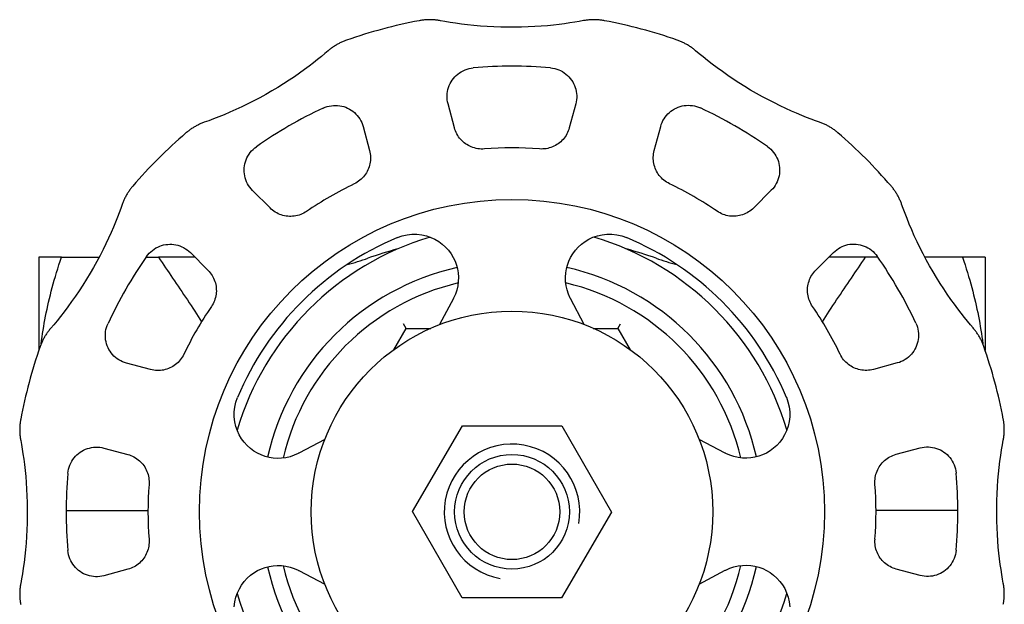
# Model space of a CAD drawing. Header units: millimetres. Extents: x 77 to 3974, y 11 to 353.
# Tile 7 of 7: x 313 to 365, y 323 to 353. Entities that reach past the tile are written whole.
import ezdxf

# ---------------------------------------------------------------- set-up
doc = ezdxf.new("R2010")
doc.units = ezdxf.units.MM
doc.layers.add('DETAIL', color=2, linetype='Continuous')

msp = doc.modelspace()

# ---------------------------------------------------------------- linework, layer by layer
at = {"layer": 'DETAIL'}
for p, q in [((335.866, 347.59), (335.53, 348.844)), ((342.207, 348.845), (341.872, 347.592)), ((331.087, 347.652), (331.423, 346.398)), ((346.315, 346.402), (346.651, 347.656)), ((326.223, 343.394), (325.305, 344.311)), ((352.435, 344.319), (351.517, 343.401)), ((322.053, 341.058), (322.971, 340.14)), ((354.771, 340.149), (355.688, 341.067)), ((315.308, 340.822), (314.124, 340.822)), ((314.124, 340.822), (314.124, 335.939)), ((315.308, 340.822), (317.28, 340.822)), ((319.74, 340.822), (320.387, 340.822)), ((322.288, 340.822), (320.387, 340.822)), ((357.362, 340.822), (355.443, 340.822)), ((358.009, 340.822), (357.362, 340.822)), ((362.441, 340.822), (360.468, 340.822)), ((363.624, 340.822), (362.441, 340.822)), ((363.624, 340.822), (363.624, 335.939)), ((335.806, 338.653), (335.089, 337.291)), ((342.655, 337.293), (341.937, 338.655)), ((333.332, 337.097), (333.192, 337.34)), ((344.417, 337.097), (344.557, 337.34)), ((332.687, 335.981), (333.332, 337.097)), ((333.332, 337.097), (334.621, 337.097)), ((343.128, 337.097), (344.417, 337.097)), ((344.417, 337.097), (345.062, 335.981)), ((319.969, 334.938), (318.716, 335.274)), ((359.029, 335.285), (357.775, 334.949)), ((333.678, 327.508), (336.285, 332.002)), ((336.285, 332.002), (341.481, 331.992)), ((341.481, 331.992), (344.071, 327.487)), ((329.079, 331.278), (327.717, 330.56)), ((350.03, 330.566), (348.668, 331.283)), ((317.526, 330.83), (318.78, 330.495)), ((358.967, 330.506), (360.221, 330.842)), ((315.557, 327.572), (319.834, 327.572)), ((362.192, 327.572), (357.915, 327.572)), ((336.268, 323.002), (333.678, 327.508)), ((344.071, 327.487), (341.464, 322.992)), ((318.782, 324.489), (317.528, 324.153)), ((360.222, 324.165), (358.969, 324.5)), ((327.718, 324.429), (329.081, 323.712)), ((348.67, 323.717), (350.032, 324.435)), ((341.464, 322.992), (336.268, 323.002))]:
    msp.add_line(p, q, dxfattribs=at)
at = {"layer": 'DETAIL', "flags": 128}
for points in [[(335.128, 353.194), (335.081, 353.202), (335.035, 353.21), (334.989, 353.216), (334.942, 353.222), (334.896, 353.228), (334.849, 353.232), (334.803, 353.236), (334.756, 353.239), (334.71, 353.242), (334.663, 353.244), (334.617, 353.245), (334.57, 353.245), (334.524, 353.244), (334.478, 353.243), (334.431, 353.241), (334.385, 353.239), (334.339, 353.235), (334.293, 353.231), (334.247, 353.227), (334.201, 353.221), (334.156, 353.215), (334.11, 353.208), (334.064, 353.201), (334.019, 353.193)], [(342.606, 353.196), (342.393, 353.157), (342.155, 353.116), (341.899, 353.076), (341.627, 353.037), (341.342, 353), (341.042, 352.965), (340.728, 352.934), (340.401, 352.906), (340.064, 352.883), (339.718, 352.866), (339.365, 352.854), (339.007, 352.848), (338.646, 352.849), (338.286, 352.856), (337.928, 352.869), (337.574, 352.888), (337.227, 352.913), (336.886, 352.944), (336.552, 352.979), (336.23, 353.019), (335.922, 353.061), (335.633, 353.106), (335.366, 353.151), (335.128, 353.194)], [(343.715, 353.195), (343.67, 353.204), (343.624, 353.211), (343.579, 353.218), (343.533, 353.224), (343.487, 353.229), (343.441, 353.234), (343.395, 353.238), (343.349, 353.241), (343.303, 353.244), (343.257, 353.246), (343.21, 353.247), (343.164, 353.247), (343.118, 353.247), (343.071, 353.246), (343.025, 353.244), (342.978, 353.242), (342.932, 353.239), (342.885, 353.235), (342.839, 353.23), (342.792, 353.225), (342.746, 353.219), (342.699, 353.212), (342.653, 353.204), (342.606, 353.196)], [(330.218, 352.173), (330.174, 352.157), (330.131, 352.141), (330.088, 352.124), (330.045, 352.107), (330.003, 352.088), (329.961, 352.069), (329.919, 352.05), (329.878, 352.03), (329.836, 352.009), (329.795, 351.987), (329.755, 351.965), (329.714, 351.942), (329.674, 351.919), (329.635, 351.895), (329.595, 351.87), (329.556, 351.845), (329.517, 351.819), (329.479, 351.792), (329.441, 351.765), (329.404, 351.737), (329.366, 351.708), (329.33, 351.679), (329.293, 351.649), (329.257, 351.619)], [(348.478, 351.624), (348.442, 351.655), (348.406, 351.684), (348.369, 351.714), (348.331, 351.742), (348.294, 351.77), (348.256, 351.797), (348.218, 351.824), (348.179, 351.85), (348.14, 351.875), (348.1, 351.9), (348.061, 351.924), (348.021, 351.947), (347.98, 351.97), (347.94, 351.992), (347.899, 352.014), (347.857, 352.035), (347.816, 352.055), (347.774, 352.074), (347.732, 352.093), (347.689, 352.112), (347.647, 352.129), (347.604, 352.146), (347.561, 352.162), (347.517, 352.178)], [(329.257, 351.619), (329.092, 351.478), (328.906, 351.325), (328.704, 351.161), (328.488, 350.991), (328.26, 350.817), (328.018, 350.637), (327.761, 350.453), (327.492, 350.265), (327.212, 350.077), (326.921, 349.889), (326.621, 349.702), (326.314, 349.518), (326.001, 349.339), (325.686, 349.165), (325.369, 348.997), (325.053, 348.836), (324.74, 348.684), (324.429, 348.54), (324.123, 348.404), (323.824, 348.277), (323.536, 348.16), (323.263, 348.054), (323.009, 347.96), (322.782, 347.878)], [(354.956, 347.887), (354.751, 347.96), (354.525, 348.044), (354.283, 348.137), (354.028, 348.239), (353.762, 348.349), (353.485, 348.469), (353.198, 348.599), (352.901, 348.739), (352.598, 348.888), (352.289, 349.045), (351.977, 349.211), (351.664, 349.386), (351.353, 349.567), (351.044, 349.753), (350.741, 349.943), (350.444, 350.137), (350.156, 350.332), (349.876, 350.529), (349.605, 350.726), (349.345, 350.922), (349.1, 351.112), (348.871, 351.296), (348.663, 351.468), (348.478, 351.624)], [(335.53, 348.844), (335.505, 348.952), (335.488, 349.061), (335.48, 349.17), (335.479, 349.28), (335.487, 349.389), (335.502, 349.496), (335.525, 349.602), (335.555, 349.705), (335.593, 349.806), (335.637, 349.904), (335.689, 349.998), (335.747, 350.089), (335.811, 350.175), (335.882, 350.256), (335.959, 350.332), (336.041, 350.403), (336.128, 350.468), (336.22, 350.526), (336.317, 350.578), (336.418, 350.624), (336.522, 350.661), (336.628, 350.691), (336.737, 350.713), (336.848, 350.726)], [(340.888, 350.728), (340.998, 350.714), (341.107, 350.692), (341.214, 350.662), (341.318, 350.625), (341.419, 350.58), (341.516, 350.528), (341.608, 350.469), (341.695, 350.404), (341.778, 350.334), (341.854, 350.257), (341.925, 350.176), (341.989, 350.09), (342.048, 350), (342.099, 349.905), (342.144, 349.808), (342.181, 349.707), (342.212, 349.604), (342.235, 349.498), (342.25, 349.39), (342.257, 349.282), (342.257, 349.172), (342.248, 349.062), (342.232, 348.953), (342.207, 348.845)], [(329.003, 348.622), (329.106, 348.665), (329.211, 348.701), (329.319, 348.729), (329.428, 348.748), (329.537, 348.76), (329.647, 348.763), (329.756, 348.758), (329.864, 348.746), (329.971, 348.726), (330.075, 348.698), (330.177, 348.663), (330.276, 348.621), (330.371, 348.571), (330.463, 348.516), (330.551, 348.453), (330.634, 348.385), (330.712, 348.311), (330.784, 348.23), (330.851, 348.145), (330.912, 348.054), (330.966, 347.959), (331.014, 347.86), (331.054, 347.758), (331.087, 347.652)], [(346.651, 347.656), (346.683, 347.762), (346.723, 347.865), (346.771, 347.964), (346.825, 348.059), (346.886, 348.15), (346.953, 348.235), (347.026, 348.315), (347.104, 348.39), (347.187, 348.458), (347.274, 348.521), (347.366, 348.577), (347.461, 348.626), (347.56, 348.668), (347.662, 348.703), (347.767, 348.731), (347.873, 348.751), (347.981, 348.764), (348.09, 348.768), (348.2, 348.765), (348.31, 348.754), (348.418, 348.734), (348.526, 348.707), (348.631, 348.671), (348.734, 348.628)], [(322.782, 347.878), (322.737, 347.862), (322.693, 347.845), (322.65, 347.828), (322.606, 347.81), (322.563, 347.791), (322.521, 347.772), (322.479, 347.752), (322.437, 347.731), (322.395, 347.71), (322.354, 347.689), (322.313, 347.666), (322.273, 347.643), (322.233, 347.62), (322.194, 347.596), (322.155, 347.571), (322.116, 347.545), (322.078, 347.52), (322.04, 347.493), (322.002, 347.466), (321.965, 347.438), (321.929, 347.41), (321.893, 347.382), (321.857, 347.352), (321.822, 347.323)], [(355.916, 347.332), (355.88, 347.362), (355.845, 347.391), (355.809, 347.42), (355.772, 347.448), (355.735, 347.476), (355.698, 347.503), (355.66, 347.529), (355.621, 347.555), (355.583, 347.58), (355.544, 347.605), (355.504, 347.629), (355.464, 347.653), (355.424, 347.676), (355.383, 347.698), (355.342, 347.72), (355.301, 347.741), (355.259, 347.761), (355.216, 347.781), (355.174, 347.8), (355.131, 347.819), (355.088, 347.837), (355.044, 347.854), (355, 347.871), (354.956, 347.887)], [(337.429, 346.483), (337.341, 346.479), (337.254, 346.48), (337.167, 346.486), (337.081, 346.497), (336.995, 346.513), (336.911, 346.534), (336.828, 346.56), (336.747, 346.59), (336.668, 346.625), (336.592, 346.664), (336.517, 346.708), (336.446, 346.756), (336.377, 346.808), (336.312, 346.863), (336.25, 346.922), (336.191, 346.985), (336.136, 347.051), (336.084, 347.121), (336.037, 347.193), (335.994, 347.268), (335.955, 347.345), (335.921, 347.425), (335.891, 347.506), (335.866, 347.59)], [(341.872, 347.592), (341.847, 347.508), (341.817, 347.426), (341.782, 347.346), (341.744, 347.269), (341.701, 347.194), (341.653, 347.122), (341.602, 347.052), (341.547, 346.986), (341.488, 346.924), (341.426, 346.864), (341.36, 346.809), (341.292, 346.757), (341.22, 346.709), (341.146, 346.665), (341.069, 346.626), (340.99, 346.591), (340.909, 346.561), (340.826, 346.535), (340.742, 346.514), (340.657, 346.498), (340.57, 346.487), (340.484, 346.481), (340.397, 346.48), (340.31, 346.484)], [(325.305, 344.311), (325.229, 344.392), (325.16, 344.479), (325.098, 344.569), (325.043, 344.664), (324.995, 344.762), (324.954, 344.862), (324.921, 344.966), (324.896, 345.07), (324.878, 345.176), (324.868, 345.283), (324.865, 345.391), (324.87, 345.498), (324.883, 345.605), (324.904, 345.711), (324.932, 345.815), (324.968, 345.917), (325.011, 346.017), (325.061, 346.114), (325.119, 346.207), (325.184, 346.297), (325.255, 346.381), (325.333, 346.46), (325.416, 346.534), (325.505, 346.601)], [(352.233, 346.609), (352.322, 346.541), (352.406, 346.468), (352.484, 346.388), (352.555, 346.303), (352.62, 346.214), (352.678, 346.121), (352.728, 346.024), (352.771, 345.924), (352.807, 345.822), (352.835, 345.717), (352.856, 345.612), (352.868, 345.505), (352.874, 345.398), (352.871, 345.29), (352.861, 345.183), (352.843, 345.077), (352.818, 344.973), (352.785, 344.87), (352.744, 344.769), (352.696, 344.671), (352.641, 344.577), (352.579, 344.486), (352.51, 344.4), (352.435, 344.319)], [(331.423, 346.398), (331.443, 346.313), (331.458, 346.228), (331.468, 346.141), (331.473, 346.055), (331.474, 345.969), (331.469, 345.883), (331.459, 345.797), (331.444, 345.712), (331.425, 345.628), (331.401, 345.546), (331.372, 345.465), (331.338, 345.385), (331.3, 345.308), (331.258, 345.233), (331.211, 345.161), (331.16, 345.091), (331.105, 345.024), (331.046, 344.961), (330.984, 344.9), (330.918, 344.844), (330.849, 344.791), (330.777, 344.742), (330.702, 344.698), (330.624, 344.658)], [(347.115, 344.662), (347.037, 344.702), (346.962, 344.747), (346.89, 344.796), (346.82, 344.849), (346.754, 344.905), (346.692, 344.966), (346.633, 345.03), (346.578, 345.096), (346.527, 345.166), (346.48, 345.239), (346.438, 345.313), (346.4, 345.391), (346.367, 345.47), (346.338, 345.551), (346.314, 345.633), (346.294, 345.717), (346.279, 345.801), (346.27, 345.887), (346.265, 345.973), (346.265, 346.06), (346.27, 346.146), (346.28, 346.232), (346.295, 346.318), (346.315, 346.402)], [(319.04, 344.539), (319.01, 344.503), (318.981, 344.468), (318.952, 344.432), (318.924, 344.395), (318.896, 344.358), (318.869, 344.321), (318.843, 344.283), (318.817, 344.244), (318.792, 344.206), (318.767, 344.167), (318.743, 344.127), (318.719, 344.087), (318.696, 344.047), (318.674, 344.006), (318.652, 343.965), (318.631, 343.924), (318.61, 343.882), (318.591, 343.839), (318.571, 343.797), (318.553, 343.754), (318.535, 343.711), (318.518, 343.667), (318.501, 343.623), (318.485, 343.579)], [(359.255, 343.59), (359.239, 343.634), (359.222, 343.678), (359.205, 343.722), (359.187, 343.765), (359.168, 343.808), (359.149, 343.851), (359.129, 343.893), (359.109, 343.935), (359.087, 343.977), (359.066, 344.018), (359.043, 344.058), (359.02, 344.099), (358.997, 344.139), (358.973, 344.178), (358.948, 344.217), (358.923, 344.256), (358.897, 344.294), (358.87, 344.332), (358.843, 344.369), (358.815, 344.406), (358.787, 344.443), (358.759, 344.479), (358.729, 344.515), (358.7, 344.55)], [(318.485, 343.579), (318.412, 343.374), (318.328, 343.148), (318.235, 342.906), (318.133, 342.651), (318.023, 342.385), (317.902, 342.108), (317.773, 341.821), (317.633, 341.524), (317.484, 341.22), (317.327, 340.912), (317.16, 340.6), (316.986, 340.287), (316.805, 339.976), (316.619, 339.667), (316.428, 339.364), (316.235, 339.067), (316.04, 338.779), (315.843, 338.499), (315.645, 338.227), (315.45, 337.968), (315.259, 337.723), (315.076, 337.494), (314.904, 337.286), (314.748, 337.101)], [(362.996, 337.115), (362.855, 337.28), (362.702, 337.466), (362.538, 337.668), (362.368, 337.884), (362.194, 338.112), (362.014, 338.354), (361.83, 338.611), (361.642, 338.88), (361.454, 339.16), (361.266, 339.451), (361.079, 339.751), (360.895, 340.058), (360.716, 340.371), (360.542, 340.686), (360.374, 341.003), (360.213, 341.319), (360.061, 341.632), (359.917, 341.943), (359.781, 342.249), (359.654, 342.548), (359.537, 342.836), (359.431, 343.109), (359.337, 343.362), (359.255, 343.59)], [(328.129, 343.216), (328.056, 343.169), (327.98, 343.127), (327.902, 343.088), (327.822, 343.055), (327.739, 343.026), (327.656, 343.002), (327.571, 342.983), (327.486, 342.969), (327.4, 342.959), (327.314, 342.955), (327.228, 342.956), (327.142, 342.961), (327.057, 342.972), (326.972, 342.987), (326.889, 343.007), (326.806, 343.032), (326.726, 343.062), (326.646, 343.096), (326.569, 343.135), (326.495, 343.179), (326.422, 343.226), (326.353, 343.278), (326.286, 343.334), (326.223, 343.394)], [(351.517, 343.401), (351.454, 343.341), (351.387, 343.285), (351.317, 343.233), (351.245, 343.186), (351.17, 343.142), (351.093, 343.103), (351.014, 343.069), (350.933, 343.039), (350.851, 343.014), (350.767, 342.994), (350.683, 342.979), (350.598, 342.968), (350.512, 342.962), (350.426, 342.962), (350.339, 342.966), (350.254, 342.975), (350.168, 342.989), (350.084, 343.008), (350, 343.032), (349.918, 343.061), (349.838, 343.095), (349.76, 343.133), (349.684, 343.175), (349.61, 343.223)], [(332.885, 341.848), (333.129, 341.933), (333.383, 341.991), (333.643, 342.021), (333.902, 342.021), (334.157, 341.992), (334.401, 341.936), (334.632, 341.857), (334.845, 341.759), (335.042, 341.642), (335.227, 341.505), (335.398, 341.35), (335.551, 341.181), (335.686, 340.999), (335.8, 340.807), (335.894, 340.608), (335.968, 340.406), (336.021, 340.203), (336.055, 339.994), (336.07, 339.776), (336.064, 339.552), (336.036, 339.327), (335.985, 339.103), (335.912, 338.885), (335.818, 338.676)], [(341.925, 338.677), (341.83, 338.887), (341.757, 339.105), (341.706, 339.329), (341.678, 339.554), (341.672, 339.777), (341.687, 339.996), (341.721, 340.205), (341.774, 340.408), (341.847, 340.61), (341.941, 340.809), (342.055, 341.001), (342.19, 341.183), (342.343, 341.352), (342.514, 341.507), (342.699, 341.644), (342.896, 341.761), (343.109, 341.86), (343.339, 341.939), (343.584, 341.995), (343.838, 342.024), (344.098, 342.024), (344.357, 341.994), (344.612, 341.936), (344.856, 341.851)], [(319.763, 340.856), (319.83, 340.945), (319.904, 341.029), (319.984, 341.107), (320.068, 341.178), (320.158, 341.243), (320.251, 341.301), (320.348, 341.351), (320.448, 341.394), (320.55, 341.43), (320.654, 341.458), (320.76, 341.479), (320.867, 341.491), (320.974, 341.497), (321.081, 341.494), (321.188, 341.484), (321.294, 341.466), (321.399, 341.441), (321.502, 341.408), (321.603, 341.367), (321.701, 341.319), (321.795, 341.264), (321.886, 341.202), (321.972, 341.133), (322.053, 341.058)], [(355.688, 341.067), (355.769, 341.143), (355.856, 341.212), (355.946, 341.274), (356.041, 341.329), (356.139, 341.377), (356.239, 341.418), (356.343, 341.451), (356.447, 341.476), (356.553, 341.494), (356.66, 341.504), (356.768, 341.507), (356.875, 341.502), (356.982, 341.489), (357.088, 341.468), (357.192, 341.44), (357.294, 341.404), (357.394, 341.361), (357.491, 341.311), (357.584, 341.253), (357.674, 341.188), (357.758, 341.117), (357.837, 341.039), (357.911, 340.956), (357.978, 340.867)], [(314.25, 336.289), (314.273, 336.467), (314.297, 336.646), (314.323, 336.826), (314.35, 337.006), (314.38, 337.186), (314.411, 337.368), (314.444, 337.55), (314.479, 337.733), (314.516, 337.916), (314.555, 338.101), (314.596, 338.287), (314.638, 338.473), (314.683, 338.661), (314.729, 338.85), (314.778, 339.041), (314.828, 339.232), (314.881, 339.425), (314.936, 339.62), (314.992, 339.816), (315.051, 340.014), (315.112, 340.213), (315.175, 340.414), (315.24, 340.617), (315.308, 340.822)], [(320.387, 340.822), (320.48, 340.681), (320.573, 340.541), (320.665, 340.402), (320.756, 340.265), (320.847, 340.131), (320.936, 339.998), (321.027, 339.863), (321.12, 339.726), (321.215, 339.588), (321.311, 339.447), (321.407, 339.305), (321.505, 339.162), (321.603, 339.017), (321.701, 338.872), (321.799, 338.727), (321.897, 338.581), (321.995, 338.435), (322.091, 338.29), (322.186, 338.145), (322.28, 338.001), (322.372, 337.858), (322.462, 337.717), (322.55, 337.577), (322.635, 337.439)], [(355.114, 337.439), (355.199, 337.577), (355.287, 337.717), (355.377, 337.858), (355.469, 338.001), (355.563, 338.145), (355.658, 338.29), (355.754, 338.435), (355.852, 338.581), (355.949, 338.727), (356.048, 338.872), (356.146, 339.017), (356.244, 339.162), (356.341, 339.305), (356.438, 339.447), (356.534, 339.588), (356.629, 339.726), (356.721, 339.863), (356.812, 339.998), (356.902, 340.131), (356.993, 340.265), (357.084, 340.402), (357.176, 340.541), (357.269, 340.681), (357.362, 340.822)], [(362.441, 340.822), (362.508, 340.617), (362.574, 340.415), (362.637, 340.213), (362.698, 340.014), (362.756, 339.816), (362.813, 339.621), (362.868, 339.426), (362.92, 339.233), (362.971, 339.042), (363.019, 338.851), (363.066, 338.663), (363.11, 338.475), (363.153, 338.288), (363.194, 338.103), (363.232, 337.918), (363.269, 337.734), (363.304, 337.552), (363.337, 337.37), (363.369, 337.188), (363.398, 337.008), (363.426, 336.828), (363.452, 336.649), (363.476, 336.47), (363.498, 336.291)], [(322.971, 340.14), (323.031, 340.077), (323.087, 340.01), (323.139, 339.94), (323.186, 339.868), (323.23, 339.793), (323.269, 339.716), (323.303, 339.637), (323.333, 339.556), (323.358, 339.474), (323.378, 339.39), (323.393, 339.306), (323.404, 339.221), (323.409, 339.135), (323.41, 339.048), (323.406, 338.962), (323.397, 338.877), (323.383, 338.791), (323.364, 338.707), (323.339, 338.623), (323.311, 338.541), (323.277, 338.461), (323.239, 338.383), (323.196, 338.307), (323.149, 338.233)], [(354.593, 338.242), (354.546, 338.316), (354.504, 338.392), (354.465, 338.47), (354.432, 338.55), (354.403, 338.632), (354.379, 338.716), (354.36, 338.8), (354.346, 338.886), (354.336, 338.972), (354.332, 339.058), (354.333, 339.144), (354.338, 339.23), (354.349, 339.315), (354.364, 339.4), (354.384, 339.483), (354.409, 339.565), (354.439, 339.646), (354.473, 339.725), (354.512, 339.802), (354.556, 339.877), (354.603, 339.949), (354.655, 340.019), (354.711, 340.086), (354.771, 340.149)], [(335.818, 338.676), (335.817, 338.675), (335.817, 338.674), (335.816, 338.673), (335.816, 338.672), (335.815, 338.671), (335.815, 338.67), (335.814, 338.669), (335.814, 338.668), (335.813, 338.667), (335.813, 338.666), (335.812, 338.665), (335.812, 338.664), (335.811, 338.664), (335.811, 338.663), (335.81, 338.662), (335.81, 338.661), (335.809, 338.66), (335.809, 338.659), (335.808, 338.658), (335.808, 338.657), (335.807, 338.656), (335.807, 338.655), (335.806, 338.654), (335.806, 338.653)], [(341.937, 338.655), (341.936, 338.656), (341.936, 338.657), (341.935, 338.658), (341.935, 338.659), (341.934, 338.66), (341.934, 338.661), (341.933, 338.662), (341.933, 338.663), (341.932, 338.663), (341.932, 338.664), (341.931, 338.665), (341.931, 338.666), (341.93, 338.667), (341.93, 338.668), (341.929, 338.669), (341.929, 338.67), (341.928, 338.671), (341.928, 338.672), (341.927, 338.673), (341.927, 338.674), (341.926, 338.675), (341.926, 338.675), (341.925, 338.676), (341.925, 338.677)], [(318.716, 335.274), (318.61, 335.306), (318.507, 335.346), (318.408, 335.394), (318.313, 335.448), (318.222, 335.509), (318.137, 335.576), (318.057, 335.649), (317.982, 335.727), (317.913, 335.81), (317.851, 335.897), (317.795, 335.989), (317.746, 336.084), (317.704, 336.183), (317.669, 336.285), (317.641, 336.39), (317.621, 336.496), (317.608, 336.604), (317.604, 336.713), (317.607, 336.823), (317.618, 336.933), (317.638, 337.041), (317.665, 337.149), (317.701, 337.254), (317.744, 337.357)], [(359.999, 337.369), (360.042, 337.266), (360.078, 337.161), (360.106, 337.053), (360.125, 336.944), (360.137, 336.834), (360.14, 336.725), (360.135, 336.616), (360.123, 336.508), (360.103, 336.401), (360.075, 336.297), (360.04, 336.195), (359.998, 336.096), (359.948, 336), (359.893, 335.909), (359.83, 335.821), (359.762, 335.738), (359.688, 335.66), (359.607, 335.588), (359.522, 335.521), (359.431, 335.46), (359.336, 335.405), (359.237, 335.358), (359.135, 335.318), (359.029, 335.285)], [(314.748, 337.101), (314.717, 337.065), (314.687, 337.028), (314.658, 336.992), (314.63, 336.954), (314.602, 336.917), (314.575, 336.879), (314.548, 336.841), (314.522, 336.802), (314.497, 336.763), (314.472, 336.723), (314.448, 336.684), (314.424, 336.644), (314.402, 336.603), (314.379, 336.563), (314.358, 336.522), (314.337, 336.48), (314.317, 336.439), (314.297, 336.397), (314.279, 336.355), (314.26, 336.312), (314.243, 336.27), (314.226, 336.227), (314.21, 336.184), (314.194, 336.14)], [(363.55, 336.154), (363.534, 336.198), (363.518, 336.241), (363.501, 336.284), (363.484, 336.326), (363.465, 336.369), (363.446, 336.411), (363.427, 336.453), (363.407, 336.494), (363.386, 336.536), (363.364, 336.577), (363.342, 336.617), (363.319, 336.658), (363.296, 336.698), (363.272, 336.737), (363.247, 336.777), (363.222, 336.816), (363.196, 336.854), (363.169, 336.893), (363.142, 336.931), (363.114, 336.968), (363.085, 337.005), (363.056, 337.042), (363.026, 337.079), (362.996, 337.115)], [(321.71, 335.738), (321.669, 335.66), (321.625, 335.585), (321.576, 335.513), (321.523, 335.443), (321.466, 335.377), (321.406, 335.315), (321.342, 335.256), (321.275, 335.201), (321.206, 335.15), (321.133, 335.103), (321.058, 335.061), (320.981, 335.023), (320.902, 334.99), (320.821, 334.961), (320.739, 334.937), (320.655, 334.917), (320.57, 334.902), (320.485, 334.893), (320.399, 334.888), (320.312, 334.888), (320.226, 334.893), (320.14, 334.903), (320.054, 334.918), (319.969, 334.938)], [(357.775, 334.949), (357.69, 334.929), (357.605, 334.914), (357.518, 334.904), (357.432, 334.898), (357.346, 334.898), (357.26, 334.903), (357.174, 334.913), (357.089, 334.927), (357.005, 334.947), (356.923, 334.971), (356.842, 335), (356.762, 335.034), (356.685, 335.072), (356.61, 335.114), (356.538, 335.161), (356.468, 335.212), (356.401, 335.267), (356.338, 335.325), (356.277, 335.388), (356.221, 335.454), (356.168, 335.523), (356.119, 335.595), (356.075, 335.67), (356.035, 335.748)], [(327.695, 330.548), (327.485, 330.453), (327.267, 330.38), (327.043, 330.329), (326.818, 330.301), (326.594, 330.295), (326.376, 330.31), (326.167, 330.344), (325.964, 330.397), (325.762, 330.47), (325.563, 330.564), (325.371, 330.678), (325.189, 330.813), (325.019, 330.966), (324.865, 331.137), (324.728, 331.322), (324.61, 331.519), (324.512, 331.732), (324.433, 331.962), (324.377, 332.207), (324.348, 332.461), (324.348, 332.721), (324.377, 332.98), (324.435, 333.235), (324.521, 333.479)], [(353.225, 333.487), (353.31, 333.243), (353.368, 332.989), (353.398, 332.729), (353.398, 332.47), (353.369, 332.215), (353.313, 331.971), (353.234, 331.74), (353.136, 331.527), (353.019, 331.33), (352.882, 331.145), (352.727, 330.974), (352.558, 330.821), (352.376, 330.686), (352.184, 330.572), (351.985, 330.478), (351.783, 330.404), (351.58, 330.351), (351.371, 330.317), (351.153, 330.302), (350.929, 330.308), (350.704, 330.336), (350.48, 330.387), (350.262, 330.46), (350.053, 330.554)], [(313.176, 332.338), (313.168, 332.293), (313.161, 332.247), (313.154, 332.202), (313.148, 332.156), (313.142, 332.11), (313.138, 332.064), (313.134, 332.018), (313.13, 331.972), (313.128, 331.926), (313.126, 331.88), (313.125, 331.833), (313.125, 331.787), (313.125, 331.741), (313.126, 331.694), (313.128, 331.648), (313.13, 331.601), (313.133, 331.555), (313.137, 331.508), (313.142, 331.462), (313.147, 331.415), (313.153, 331.369), (313.16, 331.322), (313.168, 331.276), (313.176, 331.229)], [(364.571, 331.244), (364.579, 331.29), (364.587, 331.337), (364.593, 331.383), (364.599, 331.43), (364.605, 331.476), (364.609, 331.523), (364.613, 331.569), (364.616, 331.616), (364.619, 331.662), (364.621, 331.709), (364.622, 331.755), (364.622, 331.802), (364.621, 331.848), (364.62, 331.894), (364.618, 331.94), (364.616, 331.987), (364.613, 332.033), (364.609, 332.079), (364.604, 332.125), (364.598, 332.171), (364.592, 332.216), (364.585, 332.262), (364.578, 332.307), (364.57, 332.353)], [(313.176, 331.229), (313.215, 331.016), (313.255, 330.778), (313.296, 330.522), (313.335, 330.25), (313.372, 329.965), (313.407, 329.665), (313.438, 329.351), (313.466, 329.024), (313.489, 328.687), (313.506, 328.341), (313.518, 327.988), (313.524, 327.63), (313.523, 327.269), (313.516, 326.909), (313.503, 326.551), (313.483, 326.197), (313.459, 325.85), (313.428, 325.509), (313.393, 325.175), (313.353, 324.853), (313.311, 324.545), (313.266, 324.256), (313.221, 323.989), (313.178, 323.751)], [(364.573, 323.765), (364.534, 323.979), (364.493, 324.216), (364.453, 324.473), (364.414, 324.745), (364.377, 325.03), (364.342, 325.33), (364.311, 325.644), (364.283, 325.971), (364.26, 326.308), (364.243, 326.654), (364.231, 327.007), (364.225, 327.365), (364.226, 327.726), (364.233, 328.086), (364.246, 328.444), (364.265, 328.798), (364.29, 329.145), (364.321, 329.486), (364.356, 329.819), (364.396, 330.142), (364.438, 330.45), (364.483, 330.739), (364.528, 331.006), (364.571, 331.244)], [(315.644, 329.511), (315.658, 329.621), (315.68, 329.73), (315.71, 329.837), (315.747, 329.941), (315.792, 330.042), (315.844, 330.139), (315.903, 330.231), (315.967, 330.318), (316.038, 330.401), (316.115, 330.477), (316.196, 330.548), (316.282, 330.612), (316.372, 330.671), (316.466, 330.722), (316.564, 330.767), (316.665, 330.804), (316.768, 330.835), (316.874, 330.858), (316.982, 330.873), (317.09, 330.88), (317.2, 330.88), (317.309, 330.871), (317.418, 330.855), (317.526, 330.83)], [(360.221, 330.842), (360.329, 330.867), (360.438, 330.884), (360.547, 330.892), (360.657, 330.893), (360.766, 330.885), (360.873, 330.87), (360.979, 330.847), (361.082, 330.817), (361.183, 330.779), (361.281, 330.735), (361.375, 330.683), (361.466, 330.625), (361.552, 330.56), (361.633, 330.49), (361.709, 330.413), (361.78, 330.331), (361.845, 330.244), (361.903, 330.152), (361.956, 330.055), (362.001, 329.954), (362.038, 329.85), (362.068, 329.744), (362.09, 329.635), (362.104, 329.524)], [(318.78, 330.495), (318.864, 330.47), (318.946, 330.44), (319.025, 330.405), (319.103, 330.367), (319.178, 330.324), (319.25, 330.276), (319.319, 330.225), (319.385, 330.17), (319.448, 330.111), (319.508, 330.049), (319.563, 329.983), (319.615, 329.915), (319.663, 329.843), (319.706, 329.769), (319.746, 329.692), (319.781, 329.613), (319.811, 329.532), (319.837, 329.449), (319.858, 329.365), (319.874, 329.28), (319.885, 329.193), (319.891, 329.107), (319.892, 329.02), (319.888, 328.933)], [(327.717, 330.56), (327.716, 330.559), (327.715, 330.559), (327.714, 330.558), (327.713, 330.558), (327.712, 330.557), (327.711, 330.557), (327.71, 330.556), (327.709, 330.556), (327.708, 330.555), (327.707, 330.555), (327.707, 330.554), (327.706, 330.554), (327.705, 330.553), (327.704, 330.553), (327.703, 330.552), (327.702, 330.552), (327.701, 330.551), (327.7, 330.551), (327.699, 330.55), (327.698, 330.55), (327.697, 330.549), (327.696, 330.549), (327.695, 330.548), (327.695, 330.548)], [(350.053, 330.554), (350.052, 330.555), (350.051, 330.555), (350.05, 330.556), (350.049, 330.556), (350.048, 330.557), (350.047, 330.557), (350.046, 330.558), (350.045, 330.558), (350.044, 330.559), (350.043, 330.559), (350.042, 330.56), (350.041, 330.56), (350.041, 330.561), (350.04, 330.561), (350.039, 330.562), (350.038, 330.562), (350.037, 330.562), (350.036, 330.563), (350.035, 330.563), (350.034, 330.564), (350.033, 330.564), (350.032, 330.565), (350.031, 330.565), (350.03, 330.566)], [(357.86, 328.943), (357.856, 329.031), (357.857, 329.118), (357.863, 329.204), (357.874, 329.291), (357.89, 329.376), (357.911, 329.461), (357.937, 329.544), (357.967, 329.625), (358.002, 329.703), (358.041, 329.78), (358.085, 329.854), (358.133, 329.926), (358.185, 329.995), (358.24, 330.06), (358.299, 330.122), (358.362, 330.181), (358.428, 330.236), (358.498, 330.288), (358.57, 330.335), (358.645, 330.378), (358.722, 330.417), (358.802, 330.451), (358.883, 330.481), (358.967, 330.506)], [(319.889, 326.052), (319.893, 325.964), (319.892, 325.877), (319.886, 325.79), (319.875, 325.704), (319.859, 325.618), (319.838, 325.534), (319.812, 325.451), (319.782, 325.37), (319.747, 325.291), (319.708, 325.215), (319.664, 325.14), (319.616, 325.069), (319.564, 325), (319.509, 324.935), (319.449, 324.873), (319.387, 324.814), (319.321, 324.759), (319.251, 324.707), (319.179, 324.66), (319.104, 324.617), (319.027, 324.578), (318.947, 324.544), (318.865, 324.514), (318.782, 324.489)], [(358.969, 324.5), (358.885, 324.525), (358.803, 324.555), (358.724, 324.589), (358.646, 324.628), (358.571, 324.671), (358.499, 324.719), (358.43, 324.77), (358.363, 324.825), (358.301, 324.884), (358.241, 324.946), (358.186, 325.012), (358.134, 325.08), (358.086, 325.152), (358.042, 325.226), (358.003, 325.303), (357.968, 325.382), (357.938, 325.463), (357.912, 325.545), (357.891, 325.63), (357.875, 325.715), (357.864, 325.801), (357.858, 325.888), (357.857, 325.975), (357.861, 326.062)], [(362.105, 325.484), (362.091, 325.373), (362.069, 325.264), (362.039, 325.158), (362.002, 325.054), (361.957, 324.953), (361.905, 324.856), (361.846, 324.764), (361.781, 324.676), (361.711, 324.594), (361.634, 324.518), (361.553, 324.447), (361.467, 324.382), (361.377, 324.324), (361.282, 324.273), (361.185, 324.228), (361.084, 324.19), (360.981, 324.16), (360.875, 324.137), (360.767, 324.122), (360.659, 324.114), (360.549, 324.115), (360.44, 324.123), (360.33, 324.14), (360.222, 324.165)], [(317.528, 324.153), (317.42, 324.128), (317.311, 324.111), (317.202, 324.103), (317.092, 324.102), (316.983, 324.11), (316.876, 324.125), (316.77, 324.148), (316.666, 324.178), (316.566, 324.216), (316.468, 324.26), (316.374, 324.312), (316.283, 324.37), (316.197, 324.434), (316.116, 324.505), (316.04, 324.582), (315.969, 324.664), (315.904, 324.751), (315.845, 324.843), (315.793, 324.94), (315.748, 325.041), (315.711, 325.145), (315.681, 325.251), (315.659, 325.36), (315.645, 325.471)], [(324.35, 322.525), (324.38, 322.78), (324.436, 323.024), (324.514, 323.255), (324.613, 323.468), (324.73, 323.665), (324.867, 323.85), (325.021, 324.021), (325.191, 324.174), (325.373, 324.309), (325.565, 324.423), (325.764, 324.517), (325.966, 324.591), (326.169, 324.644), (326.378, 324.678), (326.596, 324.693), (326.82, 324.687), (327.045, 324.659), (327.268, 324.608), (327.487, 324.535), (327.696, 324.441)], [(350.054, 324.447), (350.264, 324.541), (350.482, 324.615), (350.706, 324.666), (350.931, 324.694), (351.154, 324.7), (351.373, 324.685), (351.582, 324.651), (351.785, 324.598), (351.987, 324.524), (352.186, 324.431), (352.378, 324.316), (352.56, 324.182), (352.729, 324.029), (352.884, 323.858), (353.021, 323.673), (353.139, 323.476), (353.237, 323.263), (353.316, 323.032), (353.372, 322.788), (353.401, 322.533)], [(327.696, 324.441), (327.697, 324.44), (327.698, 324.44), (327.699, 324.439), (327.7, 324.439), (327.701, 324.438), (327.702, 324.438), (327.703, 324.437), (327.704, 324.437), (327.705, 324.436), (327.706, 324.436), (327.706, 324.435), (327.707, 324.435), (327.708, 324.434), (327.709, 324.434), (327.71, 324.433), (327.711, 324.433), (327.712, 324.432), (327.713, 324.432), (327.714, 324.431), (327.715, 324.431), (327.716, 324.43), (327.717, 324.43), (327.718, 324.429), (327.718, 324.429)], [(350.032, 324.435), (350.033, 324.436), (350.034, 324.436), (350.035, 324.437), (350.036, 324.437), (350.037, 324.438), (350.038, 324.438), (350.039, 324.439), (350.04, 324.439), (350.04, 324.44), (350.041, 324.44), (350.042, 324.441), (350.043, 324.441), (350.044, 324.442), (350.045, 324.442), (350.046, 324.443), (350.047, 324.443), (350.048, 324.444), (350.049, 324.444), (350.05, 324.444), (350.051, 324.445), (350.052, 324.445), (350.053, 324.446), (350.053, 324.446), (350.054, 324.447)], [(313.178, 323.751), (313.17, 323.704), (313.162, 323.658), (313.155, 323.612), (313.149, 323.565), (313.144, 323.519), (313.139, 323.472), (313.136, 323.426), (313.132, 323.379), (313.13, 323.333), (313.128, 323.286), (313.127, 323.24), (313.127, 323.193), (313.127, 323.147), (313.129, 323.101), (313.13, 323.054), (313.133, 323.008), (313.136, 322.962), (313.14, 322.916), (313.145, 322.87), (313.15, 322.824), (313.157, 322.779), (313.163, 322.733), (313.171, 322.687), (313.179, 322.642)], [(364.572, 322.657), (364.581, 322.702), (364.588, 322.748), (364.595, 322.793), (364.601, 322.839), (364.606, 322.885), (364.611, 322.931), (364.615, 322.977), (364.618, 323.023), (364.621, 323.069), (364.623, 323.115), (364.624, 323.162), (364.624, 323.208), (364.624, 323.254), (364.623, 323.301), (364.621, 323.347), (364.619, 323.394), (364.616, 323.44), (364.612, 323.487), (364.607, 323.533), (364.602, 323.58), (364.596, 323.626), (364.589, 323.673), (364.581, 323.719), (364.573, 323.765)]]:
    msp.add_lwpolyline(points, dxfattribs=at)
at = {"layer": 'DETAIL'}
for radius in [16.344, 10.5, 3, 2.5]:
    msp.add_circle((338.874, 327.497), radius, dxfattribs=at)
for centre, radius, start, end in [((338.874, 327.497), 26.15, 100.7003, 109.3323), ((338.874, 327.497), 26.15, 70.7003, 79.3323), ((338.874, 327.497), 23.317, 85.0469, 94.9857), ((338.874, 327.497), 23.317, 115.0469, 124.9857), ((338.874, 327.497), 23.317, 55.0469, 64.9857), ((338.874, 327.497), 26.15, 130.7003, 139.3323), ((338.874, 327.497), 26.15, 40.7003, 49.3323), ((338.874, 327.497), 19.04, 85.6775, 94.3551), ((338.874, 327.497), 19.04, 115.6775, 124.3551), ((338.874, 327.497), 19.04, 55.6775, 64.3551), ((338.874, 327.497), 15, 106.5857, 163.4469), ((338.874, 327.497), 15.55, 112.6542, 157.3784), ((338.874, 327.497), 15, 16.5857, 73.4469), ((338.874, 327.497), 15.55, 22.6542, 67.3784), ((338.874, 319.563), 22.5, 105.411, 109.5669), ((338.874, 319.563), 22.5, 70.4331, 74.589), ((338.874, 327.497), 23.317, 145.0469, 154.9857), ((327.655, 351.129), 11, 283.677, 289.5669), ((350.094, 351.129), 11, 250.4331, 256.323), ((338.874, 327.497), 23.317, 25.0469, 34.9857), ((338.874, 327.497), 13.1, 102.6604, 167.3722), ((338.874, 327.497), 13.1, 12.6604, 77.3722), ((338.874, 327.497), 12.3, 103.2419, 166.7907), ((338.874, 327.497), 12.3, 13.2419, 76.7907), ((338.874, 327.497), 19.04, 145.6775, 154.3551), ((338.874, 327.497), 19.04, 25.6775, 34.3551), ((338.874, 327.497), 26.15, 160.7003, 169.3323), ((338.874, 327.497), 26.15, 10.7003, 19.3323), ((338.874, 327.497), 3.542, 350, 260), ((338.874, 327.497), 23.317, 175.0469, 184.9857), ((338.874, 327.497), 23.317, 355.0469, 4.9857), ((338.874, 327.497), 19.04, 175.6775, 184.3551), ((338.874, 327.497), 19.04, 355.6775, 4.3551), ((338.874, 327.497), 13.1, 192.6604, 257.3722), ((338.874, 327.497), 12.3, 193.2419, 256.7907), ((338.874, 327.497), 12.3, 283.2419, 346.7907), ((338.874, 327.497), 13.1, 282.6604, 347.3722), ((338.874, 327.497), 15, 196.5857, 253.4469), ((338.874, 327.497), 15, 286.5857, 343.4469)]:
    msp.add_arc(centre, radius, start, end, dxfattribs=at)

doc.saveas('drawing.dxf')
